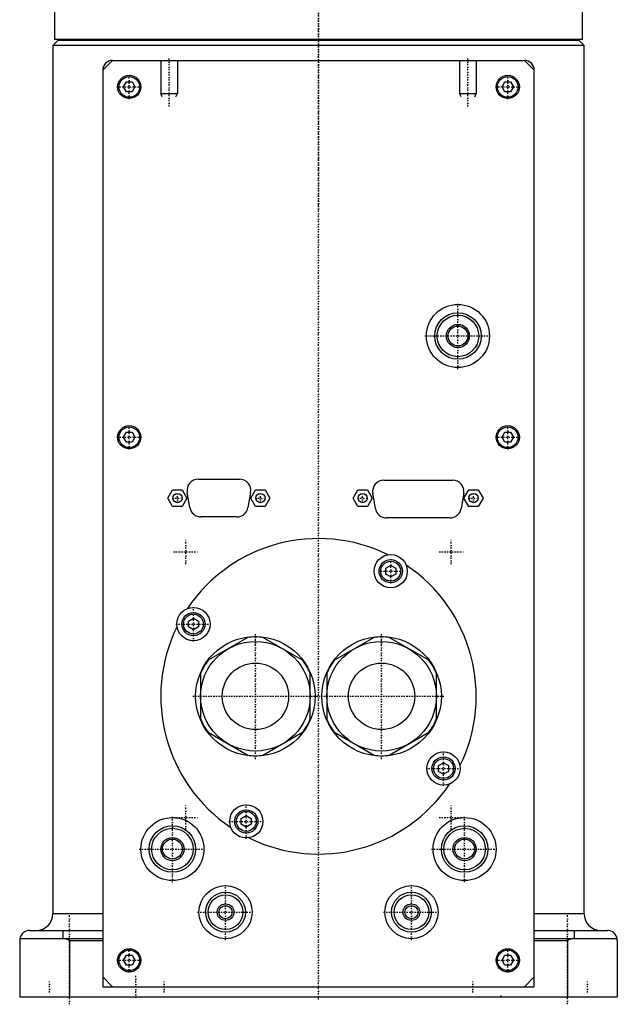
# Model space of a CAD drawing. Extents: x -90 to 90, y -319 to 558.
# Tile 1 of 5: x -90 to 90, y -319 to -22. Entities that reach past the tile are written whole.
import ezdxf

# ---------------------------------------------------------------- set-up
doc = ezdxf.new("R2010")
doc.units = 0
doc.linetypes.add('CENTER', pattern=[1.5, 0.45, -0.5, 0.05, -0.5])
for name, color, linetype in [('AM_0', 7, 'CONTINUOUS'), ('AM_10', 7, 'CONTINUOUS'), ('AM_7', 7, 'CENTER')]:
    doc.layers.add(name, color=color, linetype=linetype)

msp = doc.modelspace()

# ---------------------------------------------------------------- linework, layer by layer
at = {"layer": 'AM_0', "color": 7, "linetype": 'CONTINUOUS'}
for p, q in [((-79.5, -11.5), (-79.5, -28.2)), ((79.5, -28.2), (79.5, -11.5)), ((-78.5, -28.5), (-80, -30)), ((79.5, -28.2), (-79.5, -28.2)), ((78.5, -28.5), (-78.5, -28.5)), ((-75, -28.2), (-75, -28.5)), ((75, -28.5), (75, -28.2)), ((80, -30), (78.5, -28.5)), ((-80, -30), (-80, -291.5)), ((80, -30), (-80, -30)), ((80, -291.5), (80, -30)), ((-65, -37.5), (-62, -34.5)), ((-62, -34.5), (62, -34.5)), ((62, -34.5), (65, -37.5)), ((-65, -37.5), (-65, -313.5)), ((65, -313.5), (65, -37.5)), ((-58.73, -42.5), (-57.87, -41)), ((-57.87, -41), (-56.13, -41)), ((-56.13, -41), (-55.27, -42.5)), ((55.27, -42.5), (56.13, -41)), ((56.13, -41), (57.87, -41)), ((57.87, -41), (58.73, -42.5)), ((-57.87, -44), (-58.73, -42.5)), ((-56.13, -44), (-57.87, -44)), ((-55.27, -42.5), (-56.13, -44)), ((56.13, -44), (55.27, -42.5)), ((57.87, -44), (56.13, -44)), ((58.73, -42.5), (57.87, -44)), ((-58.73, -148), (-57.87, -146.5)), ((-57.87, -149.5), (-58.73, -148)), ((-57.87, -146.5), (-56.13, -146.5)), ((-56.13, -146.5), (-55.27, -148)), ((-55.27, -148), (-56.13, -149.5)), ((55.27, -148), (56.13, -146.5)), ((56.13, -149.5), (55.27, -148)), ((56.13, -146.5), (57.87, -146.5)), ((57.87, -146.5), (58.73, -148)), ((58.73, -148), (57.87, -149.5)), ((-56.13, -149.5), (-57.87, -149.5)), ((57.87, -149.5), (56.13, -149.5)), ((-36.2, -160.6), (-23.8, -160.6)), ((19.7, -160.9), (40.4, -160.9)), ((-45.39, -166.3), (-43.94, -163.8)), ((-43.94, -163.8), (-41.06, -163.8)), ((-41.06, -163.8), (-39.61, -166.3)), ((-38.75, -169.18), (-39.55, -164.58)), ((-20.45, -164.58), (-21.25, -169.18)), ((-20.39, -166.3), (-18.94, -163.8)), ((-18.94, -163.8), (-16.06, -163.8)), ((-16.06, -163.8), (-14.61, -166.3)), ((10.41, -166.3), (11.86, -163.8)), ((11.86, -163.8), (14.74, -163.8)), ((14.74, -163.8), (16.19, -166.3)), ((17.15, -169.48), (16.35, -164.88)), ((43.75, -164.88), (42.95, -169.48)), ((43.81, -166.3), (45.26, -163.8)), ((45.26, -163.8), (48.14, -163.8)), ((48.14, -163.8), (49.59, -166.3)), ((-43.94, -168.8), (-45.39, -166.3)), ((-41.06, -168.8), (-43.94, -168.8)), ((-39.61, -166.3), (-41.06, -168.8)), ((-18.94, -168.8), (-20.39, -166.3)), ((-16.06, -168.8), (-18.94, -168.8)), ((-14.61, -166.3), (-16.06, -168.8)), ((11.86, -168.8), (10.41, -166.3)), ((14.74, -168.8), (11.86, -168.8)), ((16.19, -166.3), (14.74, -168.8)), ((45.26, -168.8), (43.81, -166.3)), ((48.14, -168.8), (45.26, -168.8)), ((49.59, -166.3), (48.14, -168.8)), ((-24.6, -172), (-35.4, -172)), ((39.6, -172.3), (20.5, -172.3)), ((20.25, -187.46), (21.75, -186.6)), ((21.75, -186.6), (23.25, -187.46)), ((20.25, -189.19), (20.25, -187.46)), ((21.75, -190.06), (20.25, -189.19)), ((23.25, -189.19), (21.75, -190.06)), ((23.25, -187.46), (23.25, -189.19)), ((-39.17, -203.38), (-37.67, -202.52)), ((-39.17, -205.12), (-39.17, -203.38)), ((-37.67, -202.52), (-36.17, -203.38)), ((-36.17, -203.38), (-36.17, -205.12)), ((-37.67, -205.98), (-39.17, -205.12)), ((-36.17, -205.12), (-37.67, -205.98)), ((-21.27, -208.26), (-33.23, -215.16)), ((-4.77, -215.16), (-16.73, -208.26)), ((16.73, -208.26), (4.77, -215.16)), ((33.23, -215.16), (21.27, -208.26)), ((-35.5, -219.1), (-35.5, -232.9)), ((-2.5, -232.9), (-2.5, -219.1)), ((2.5, -219.1), (2.5, -232.9)), ((35.5, -232.9), (35.5, -219.1)), ((-33.23, -236.84), (-21.27, -243.74)), ((-16.73, -243.74), (-4.77, -236.84)), ((4.77, -236.84), (16.73, -243.74)), ((21.27, -243.74), (33.23, -236.84)), ((36.17, -246.88), (37.67, -246.02)), ((37.67, -246.02), (39.17, -246.88)), ((36.17, -248.62), (36.17, -246.88)), ((37.67, -249.48), (36.17, -248.62)), ((39.17, -248.62), (37.67, -249.48)), ((39.17, -246.88), (39.17, -248.62)), ((-23.25, -262.81), (-21.75, -261.94)), ((-23.25, -264.54), (-23.25, -262.81)), ((-21.75, -261.94), (-20.25, -262.81)), ((-20.25, -262.81), (-20.25, -264.54)), ((-21.75, -265.4), (-23.25, -264.54)), ((-20.25, -264.54), (-21.75, -265.4)), ((-65, -291.5), (-80, -291.5)), ((80, -291.5), (65, -291.5)), ((-65, -299), (-89.96, -299)), ((-87, -296.5), (-65, -296.5)), ((-77, -296.5), (-77, -299)), ((-75, -299.5), (-76.12, -299)), ((65, -296.5), (87, -296.5)), ((89.96, -299), (65, -299)), ((76.12, -299), (75, -299.5)), ((77, -296.5), (77, -299)), ((-90, -299.5), (-90, -316.5)), ((-75, -299.5), (-75, -316.5)), ((-75, -299.5), (-65, -299.5)), ((65, -299.5), (75, -299.5)), ((75, -299.5), (75, -316.5)), ((90, -299.5), (90, -316.5)), ((-58.73, -305.5), (-57.87, -304)), ((-57.87, -304), (-56.13, -304)), ((-56.13, -304), (-55.27, -305.5)), ((55.27, -305.5), (56.13, -304)), ((56.13, -304), (57.87, -304)), ((57.87, -304), (58.73, -305.5)), ((-57.87, -307), (-58.73, -305.5)), ((-56.13, -307), (-57.87, -307)), ((-55.27, -305.5), (-56.13, -307)), ((56.13, -307), (55.27, -305.5)), ((57.87, -307), (56.13, -307)), ((58.73, -305.5), (57.87, -307)), ((-62, -313.5), (-65, -310.5)), ((65, -310.5), (62, -313.5)), ((-65, -313.5), (65, -313.5)), ((-90, -316.5), (90, -316.5))]:
    msp.add_line(p, q, dxfattribs=at)
for points in [[(-89.96, -299, 0), (-89.97, -299.08, 0), (-89.99, -299.25, 0), (-90, -299.42, 0), (-90, -299.5, 0)], [(90, -299.5, 0), (90, -299.42, 0), (89.99, -299.25, 0), (89.97, -299.08, 0), (89.96, -299, 0)]]:
    msp.add_polyline3d(points, dxfattribs=at)
for centre, radius in [((-57, -42.5), 3.5), ((-57, -42.5), 3.1), ((57, -42.5), 3.5), ((57, -42.5), 3.1), ((42, -117.5), 9.5), ((42, -117.5), 7), ((42, -117.5), 6.25), ((42, -117.5), 3.5), ((42, -117.5), 3), ((-57, -148), 3.5), ((-57, -148), 3.1), ((57, -148), 3.5), ((57, -148), 3.1), ((-42.5, -166.3), 1.4), ((-17.5, -166.3), 1.4), ((13.3, -166.3), 1.4), ((46.7, -166.3), 1.4), ((21.75, -188.33), 5), ((21.75, -188.33), 3.5), ((21.75, -188.33), 3), ((-37.67, -204.25), 5), ((-37.67, -204.25), 3.5), ((-37.67, -204.25), 3), ((-19, -226), 18), ((-19, -226), 16.5), ((19, -226), 18), ((19, -226), 16.5), ((-19, -226), 10.01), ((19, -226), 10.01), ((37.67, -247.75), 5), ((37.67, -247.75), 3.5), ((37.67, -247.75), 3), ((-21.75, -263.67), 5), ((-21.75, -263.67), 3.5), ((-21.75, -263.67), 3), ((-44, -272), 9.5), ((44, -272), 9.5), ((-44, -272), 7), ((-44, -272), 6.25), ((44, -272), 7), ((44, -272), 6.25), ((-44, -272), 3.5), ((-44, -272), 3), ((44, -272), 3.5), ((44, -272), 3), ((-28, -291), 8), ((28, -291), 8), ((-28, -291), 6), ((-28, -291), 5.25), ((28, -291), 6), ((28, -291), 5.25), ((-28, -291), 2.5), ((-28, -291), 2), ((28, -291), 2.5), ((28, -291), 2), ((-57, -305.5), 3.5), ((-57, -305.5), 3.1), ((57, -305.5), 3.5), ((57, -305.5), 3.1)]:
    msp.add_circle(centre, radius, dxfattribs=at)
for centre, radius, start, end in [((-62, -37.5), 3, 90, 180), ((62, -37.5), 3, 0, 90), ((-36.2, -164), 3.4, 90, 189.8658), ((-23.8, -164), 3.4, 350.1342, 90), ((19.7, -164.3), 3.4, 90, 189.8658), ((40.4, -164.3), 3.4, 350.1342, 90), ((-35.4, -168.6), 3.4, 189.8658, 270), ((-24.6, -168.6), 3.4, 270, 350.1342), ((20.5, -168.9), 3.4, 189.8658, 270), ((39.6, -168.9), 3.4, 270, 350.1342), ((0, -226), 47.5, 63.7821, 146.2179), ((0, -226), 47.5, 333.7821, 56.2179), ((0, -226), 47.5, 153.7821, 236.2179), ((-19, -226), 17.89, 82.7065, 97.2935), ((19, -226), 17.89, 82.7065, 97.2935), ((-19, -226), 17.89, 142.7065, 157.2935), ((-19, -226), 17.89, 22.7065, 37.2935), ((19, -226), 17.89, 142.7065, 157.2935), ((19, -226), 17.89, 22.7065, 37.2935), ((-19, -226), 17.89, 202.7065, 217.2935), ((-19, -226), 17.89, 322.7065, 337.2935), ((19, -226), 17.89, 202.7065, 217.2935), ((19, -226), 17.89, 322.7065, 337.2935), ((-19, -226), 17.89, 262.7065, 277.2935), ((19, -226), 17.89, 262.7065, 277.2935), ((0, -226), 47.5, 243.7821, 326.2179), ((-85, -291.5), 5, 270, 0), ((85, -291.5), 5, 180, 270), ((-87, -299.5), 3, 90, 170.4059), ((87, -299.5), 3, 9.5941, 90)]:
    msp.add_arc(centre, radius, start, end, dxfattribs=at)
at = {"layer": 'AM_10', "color": 7, "linetype": 'CONTINUOUS'}
for p, q in [((-47.5, -34.5), (-47.5, -44.5)), ((-42.5, -34.5), (-42.5, -44.5)), ((42.5, -34.5), (42.5, -44.5)), ((47.5, -34.5), (47.5, -44.5)), ((-47.07, -45.5), (-47.5, -44.5)), ((-47.5, -44.5), (-42.5, -44.5)), ((-42.93, -45.5), (-42.5, -44.5)), ((42.93, -45.5), (42.5, -44.5)), ((42.5, -44.5), (47.5, -44.5)), ((47.07, -45.5), (47.5, -44.5))]:
    msp.add_line(p, q, dxfattribs=at)
at = {"layer": 'AM_7', "color": 4, "linetype": 'CENTER'}
for p, q in [((0, 557.98), (0, -79.47)), ((0, -317.3), (0, 16.93)), ((-45, -48.35), (-45, -33.84)), ((45, -48.35), (45, -33.84)), ((-57, -46.17), (-57, -38.83)), ((57, -46.17), (57, -38.83)), ((-60.67, -42.5), (-53.33, -42.5)), ((53.33, -42.5), (60.67, -42.5)), ((42, -127.47), (42, -107.53)), ((32.02, -117.5), (51.98, -117.5)), ((-57, -151.68), (-57, -144.32)), ((57, -151.68), (57, -144.32)), ((-60.67, -148), (-53.33, -148)), ((53.33, -148), (60.67, -148)), ((-42.5, -167.77), (-42.5, -164.83)), ((-17.5, -167.77), (-17.5, -164.83)), ((13.3, -167.77), (13.3, -164.83)), ((46.7, -167.77), (46.7, -164.83)), ((-43.97, -166.3), (-41.03, -166.3)), ((-18.97, -166.3), (-16.03, -166.3)), ((11.83, -166.3), (14.77, -166.3)), ((45.23, -166.3), (48.17, -166.3)), ((-40, -186.18), (-40, -178.82)), ((40, -186.18), (40, -178.82)), ((-43.67, -182.5), (-36.33, -182.5)), ((36.33, -182.5), (43.67, -182.5)), ((21.75, -192), (21.75, -184.65)), ((18.07, -188.33), (25.43, -188.33)), ((-37.67, -209.5), (-37.67, -199)), ((-42.92, -204.25), (-32.42, -204.25)), ((-19, -244.9), (-19, -207.1)), ((19, -244.9), (19, -207.1)), ((-37.9, -226), (-0.1, -226)), ((0.1, -226), (37.9, -226)), ((37.67, -253), (37.67, -242.5)), ((32.42, -247.75), (42.92, -247.75)), ((-40, -266.18), (-40, -258.82)), ((-21.75, -268.92), (-21.75, -258.42)), ((40, -266.18), (40, -258.82)), ((-44, -281.98), (-44, -262.02)), ((-43.67, -262.5), (-36.33, -262.5)), ((-27, -263.67), (-16.5, -263.67)), ((36.33, -262.5), (43.67, -262.5)), ((44, -281.98), (44, -262.02)), ((-53.98, -272), (-34.02, -272)), ((34.02, -272), (53.98, -272)), ((-28, -299.4), (-28, -282.6)), ((28, -299.4), (28, -282.6)), ((-75, -318.75), (-75, -291.25)), ((-36.4, -291), (-19.6, -291)), ((19.6, -291), (36.4, -291)), ((75, -318.75), (75, -291.25)), ((-57, -309.18), (-57, -301.82)), ((57, -309.18), (57, -301.82)), ((-60.67, -305.5), (-53.33, -305.5)), ((53.33, -305.5), (60.67, -305.5)), ((-55, -316.8), (-55, -310.2)), ((-81, -315.15), (-81, -311.85)), ((-46.46, -315.15), (-46.46, -311.85)), ((46.46, -315.15), (46.46, -311.85)), ((81, -315.15), (81, -311.85)), ((55, -316.52), (55, -315.98))]:
    msp.add_line(p, q, dxfattribs=at)

doc.saveas('drawing.dxf')
